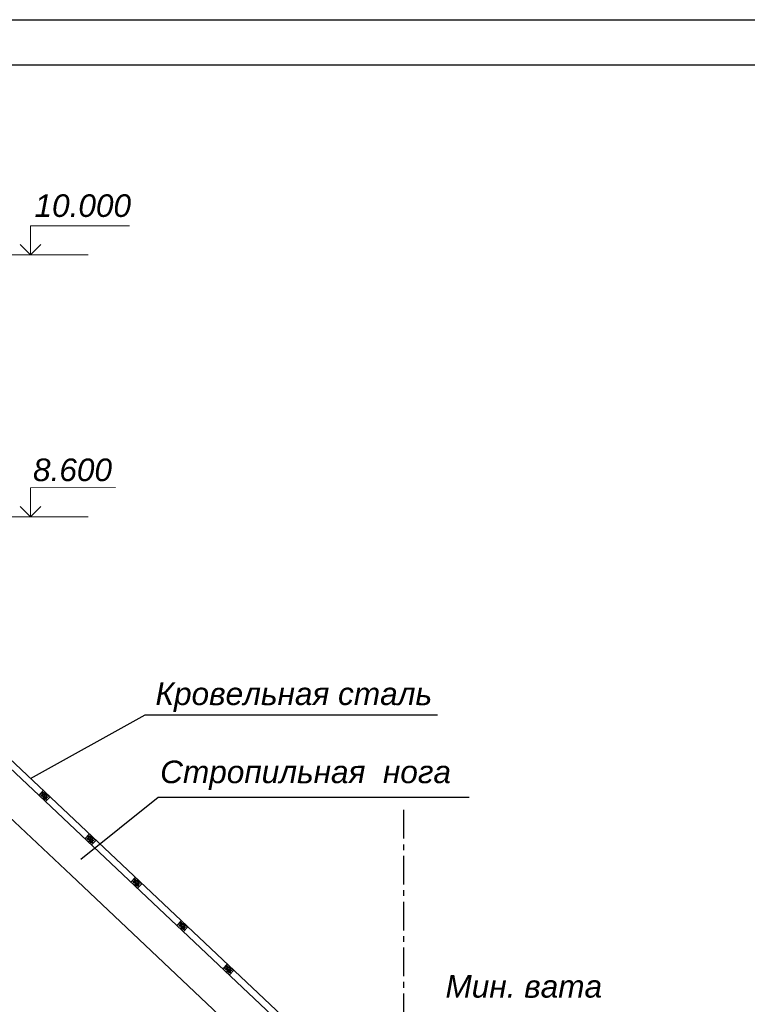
# Model space of a CAD drawing. Header units: millimetres. Extents: x 84778 to 227326, y -44398 to 146312.
# Tile 62 of 67: x 200403 to 208455, y 4098 to 15002. Entities that reach past the tile are written whole.
import ezdxf

# ---------------------------------------------------------------- set-up
doc = ezdxf.new("R2010")
doc.units = ezdxf.units.MM
doc.header["$LTSCALE"] = 10
doc.linetypes.add('CENTER', pattern=[50.8, 31.75, -6.35, 6.35, -6.35])
doc.linetypes.add('DASHED', pattern=[19.05, 12.7, -6.35])
for name, color, linetype in [('Осевая', 7, 'CENTER'), ('Размерная', 7, 'Continuous'), ('Штриховка', 7, 'DASHED')]:
    doc.layers.add(name, color=color, linetype=linetype)
doc.layers.add('Тонкая', color=7, linetype='Continuous', lineweight=25)
doc.styles.add('STIL 888', font='ARIALI.TTF')

msp = doc.modelspace()

# ---------------------------------------------------------------- linework, layer by layer
at = {"lineweight": 30}
for p, q in [((143226.4, 15002.5), (227326.4, 15002.5)), ((145226.4, 14502.5), (226826.4, 14502.5))]:
    msp.add_line(p, q, dxfattribs=at)
at = {"layer": 'Осевая'}
msp.add_line((204651.6, 6250), (204651.6, -15039.6), dxfattribs=at)
at = {"layer": 'Размерная', "linetype": 'ByBlock', "lineweight": 20}
for p, q in [((200522.7, 12398.4), (200522.7, 12718.4)), ((200522.7, 12718.4), (201617.4, 12718.4)), ((200409.6, 12511.5), (200522.7, 12398.4)), ((200635.9, 12511.5), (200522.7, 12398.4)), ((200522.7, 9816.7), (201462.1, 9822.9)), ((200522.7, 9496.7), (200522.7, 9816.7)), ((200409.6, 9609.8), (200522.7, 9496.7)), ((200635.9, 9609.8), (200522.7, 9496.7))]:
    msp.add_line(p, q, dxfattribs=at)
at = {"layer": 'Тонкая', "linetype": 'ByBlock', "lineweight": 0, "ltscale": 1000}
for p, q in [((199886.1, 12398.4), (201159.3, 12398.4)), ((199886.1, 9496.7), (201159.3, 9496.7))]:
    msp.add_line(p, q, dxfattribs=at)
at = {"layer": 'Тонкая', "lineweight": 30, "ltscale": 50}
msp.add_line((206211.6, 1231.2), (197451.6, 9498.6), dxfattribs=at)
at = {"layer": 'Тонкая', "ltscale": 50}
for p, q in [((205994.8, 1335.8), (197451.6, 9398.6)), ((205753.8, 1663.3), (197523.9, 9430.4)), ((200616.5, 6411.6), (200666.4, 6464.5)), ((200971.7, 5526.4), (200067.6, 6379.7)), ((200689.2, 6343), (200739.2, 6395.9)), ((201125.2, 5931.6), (201175.1, 5984.5)), ((201197.9, 5863), (201247.8, 5915.8)), ((204251.6, 2431), (200971.7, 5526.4)), ((201633.8, 5451.5), (201683.7, 5504.4)), ((201706.5, 5382.9), (201756.5, 5435.8)), ((202142.5, 4971.5), (202192.4, 5024.4)), ((202215.2, 4902.9), (202265.1, 4955.8)), ((202651.1, 4491.5), (202701, 4544.4)), ((202723.8, 4422.8), (202773.7, 4475.7))]:
    msp.add_line(p, q, dxfattribs=at)
at = {"layer": 'Тонкая', "ltscale": 1000}
for points in [[(200523, 6599.9), (201791.8, 7303.9), (205027.9, 7303.9)], [(201078.2, 5704.8), (201935.9, 6391.7), (205375.2, 6391.7)]]:
    msp.add_lwpolyline(points, dxfattribs=at)
at = {"layer": 'Штриховка', "linetype": 'Continuous', "ltscale": 1000}
for p, q in [((200651.2, 6436.5), (200651.2, 6417.5)), ((200651.9, 6436.5), (200660.7, 6440.2)), ((200660.7, 6440.2), (200679.1, 6434.3)), ((200665.1, 6447.6), (200668.8, 6416.7)), ((200679.1, 6434.3), (200690.8, 6428.5)), ((200686.4, 6438.7), (200689.4, 6425.5)), ((200636.5, 6413), (200643.8, 6418.9)), ((200643.8, 6418.9), (200673.2, 6425.5)), ((200645.3, 6403.5), (200654.1, 6407.2)), ((200651.2, 6417.5), (200663.7, 6393.2)), ((200654.1, 6407.2), (200676.1, 6405.7)), ((200657, 6383.7), (200670.3, 6380)), ((200661.4, 6394.7), (200678.3, 6392.5)), ((200663.7, 6393.2), (200672.5, 6377.8)), ((200668.8, 6416.7), (200674.7, 6399.1)), ((200670.3, 6380), (200687.2, 6377.8)), ((200672.5, 6377.8), (200676.1, 6368.3)), ((200673.2, 6425.5), (200689.4, 6418.2)), ((200674.7, 6399.1), (200678.3, 6378.5)), ((200676.1, 6405.7), (200696.7, 6400.6)), ((200678.3, 6392.5), (200702.6, 6384.4)), ((200678.3, 6378.5), (200682.8, 6369.7)), ((200682.8, 6369.7), (200687.2, 6362.4)), ((200687.2, 6377.8), (200704.8, 6375.6)), ((200689.4, 6425.5), (200693, 6408.6)), ((200689.4, 6418.2), (200704.8, 6411.6)), ((200690.8, 6428.5), (200698.9, 6421.9)), ((200693, 6408.6), (200696, 6385.1)), ((200696, 6385.1), (200696, 6373.4)), ((200696, 6373.4), (200696.7, 6365.3)), ((200696.7, 6400.6), (200714.4, 6391.8)), ((200698.9, 6421.9), (200709.2, 6416)), ((200709.2, 6416), (200712.9, 6410.8)), ((200712.9, 6410.8), (200725.4, 6403.5)), ((201145.1, 5933), (201152.5, 5938.9)), ((201152.5, 5938.9), (201181.9, 5945.5)), ((201153.9, 5923.5), (201162.7, 5927.1)), ((201159.8, 5956.5), (201159.8, 5937.4)), ((201159.8, 5937.4), (201172.3, 5913.2)), ((201160.5, 5956.5), (201169.4, 5960.2)), ((201162.7, 5927.1), (201184.8, 5925.7)), ((201165.7, 5903.6), (201178.9, 5900)), ((201169.4, 5960.2), (201187.7, 5954.3)), ((201170.1, 5914.6), (201187, 5912.4)), ((201172.3, 5913.2), (201181.1, 5897.8)), ((201173.8, 5967.5), (201177.4, 5936.7)), ((201177.4, 5936.7), (201183.3, 5919.1)), ((201178.9, 5900), (201195.8, 5897.8)), ((201181.1, 5897.8), (201184.8, 5888.2)), ((201181.9, 5945.5), (201198, 5938.1)), ((201183.3, 5919.1), (201187, 5898.5)), ((201184.8, 5925.7), (201205.4, 5920.5)), ((201187, 5912.4), (201211.2, 5904.4)), ((201187, 5898.5), (201191.4, 5889.7)), ((201187.7, 5954.3), (201199.5, 5948.4)), ((201191.4, 5889.7), (201195.8, 5882.3)), ((201195.1, 5958.7), (201198, 5945.5)), ((201195.8, 5897.8), (201213.4, 5895.6)), ((201198, 5945.5), (201201.7, 5928.6)), ((201198, 5938.1), (201213.4, 5931.5)), ((201199.5, 5948.4), (201207.6, 5941.8)), ((201201.7, 5928.6), (201204.6, 5905.1)), ((201204.6, 5905.1), (201204.6, 5893.4)), ((201204.6, 5893.4), (201205.4, 5885.3)), ((201205.4, 5920.5), (201223, 5911.7)), ((201207.6, 5941.8), (201217.9, 5935.9)), ((201217.9, 5935.9), (201221.5, 5930.8)), ((201221.5, 5930.8), (201234, 5923.5)), ((201653.8, 5453), (201661.1, 5458.8)), ((201661.1, 5458.8), (201690.5, 5465.4)), ((201668.5, 5476.5), (201668.5, 5457.4)), ((201668.5, 5457.4), (201680.9, 5433.1)), ((201669.2, 5476.5), (201678, 5480.1)), ((201678, 5480.1), (201696.4, 5474.3)), ((201682.4, 5487.5), (201686.1, 5456.6)), ((201686.1, 5456.6), (201692, 5439)), ((201690.5, 5465.4), (201706.7, 5458.1)), ((201696.4, 5474.3), (201708.1, 5468.4)), ((201703.7, 5478.7), (201706.7, 5465.4)), ((201706.7, 5465.4), (201710.3, 5448.6)), ((201706.7, 5458.1), (201722.1, 5451.5)), ((201708.1, 5468.4), (201716.2, 5461.8)), ((201716.2, 5461.8), (201726.5, 5455.9)), ((201726.5, 5455.9), (201730.2, 5450.8)), ((201662.6, 5443.4), (201671.4, 5447.1)), ((201671.4, 5447.1), (201693.4, 5445.6)), ((201674.3, 5423.6), (201687.6, 5419.9)), ((201678.7, 5434.6), (201695.6, 5432.4)), ((201680.9, 5433.1), (201689.8, 5417.7)), ((201687.6, 5419.9), (201704.5, 5417.7)), ((201689.8, 5417.7), (201693.4, 5408.2)), ((201692, 5439), (201695.6, 5418.5)), ((201693.4, 5445.6), (201714, 5440.5)), ((201695.6, 5432.4), (201719.9, 5424.3)), ((201695.6, 5418.5), (201700.1, 5409.6)), ((201700.1, 5409.6), (201704.5, 5402.3)), ((201704.5, 5417.7), (201722.1, 5415.5)), ((201710.3, 5448.6), (201713.3, 5425.1)), ((201713.3, 5425.1), (201713.3, 5413.3)), ((201713.3, 5413.3), (201714, 5405.2)), ((201714, 5440.5), (201731.6, 5431.7)), ((201730.2, 5450.8), (201742.7, 5443.4)), ((202162.4, 4972.9), (202169.8, 4978.8)), ((202169.8, 4978.8), (202199.1, 4985.4)), ((202171.2, 4963.4), (202180, 4967)), ((202177.1, 4996.4), (202177.1, 4977.3)), ((202177.1, 4977.3), (202189.6, 4953.1)), ((202177.8, 4996.4), (202186.7, 5000.1)), ((202180, 4967), (202202.1, 4965.6)), ((202183, 4943.6), (202196.2, 4939.9)), ((202186.7, 5000.1), (202205, 4994.2)), ((202187.4, 4954.6), (202204.3, 4952.4)), ((202189.6, 4953.1), (202198.4, 4937.7)), ((202191.1, 5007.4), (202194.7, 4976.6)), ((202194.7, 4976.6), (202200.6, 4959)), ((202196.2, 4939.9), (202213.1, 4937.7)), ((202198.4, 4937.7), (202202.1, 4928.1)), ((202199.1, 4985.4), (202215.3, 4978.1)), ((202200.6, 4959), (202204.3, 4938.4)), ((202202.1, 4965.6), (202222.7, 4960.4)), ((202204.3, 4952.4), (202228.5, 4944.3)), ((202204.3, 4938.4), (202208.7, 4929.6)), ((202205, 4994.2), (202216.8, 4988.3)), ((202208.7, 4929.6), (202213.1, 4922.3)), ((202212.4, 4998.6), (202215.3, 4985.4)), ((202213.1, 4937.7), (202230.7, 4935.5)), ((202215.3, 4985.4), (202219, 4968.5)), ((202215.3, 4978.1), (202230.7, 4971.4)), ((202216.8, 4988.3), (202224.9, 4981.7)), ((202219, 4968.5), (202221.9, 4945)), ((202221.9, 4945), (202221.9, 4933.3)), ((202221.9, 4933.3), (202222.7, 4925.2)), ((202222.7, 4960.4), (202240.3, 4951.6)), ((202224.9, 4981.7), (202235.2, 4975.9)), ((202235.2, 4975.9), (202238.8, 4970.7)), ((202238.8, 4970.7), (202251.3, 4963.4)), ((202671.1, 4492.9), (202678.4, 4498.7)), ((202678.4, 4498.7), (202707.8, 4505.4)), ((202679.9, 4483.3), (202688.7, 4487)), ((202685.7, 4516.4), (202685.7, 4497.3)), ((202685.7, 4497.3), (202698.2, 4473.1)), ((202686.5, 4516.4), (202695.3, 4520)), ((202688.7, 4487), (202710.7, 4485.5)), ((202695.3, 4520), (202713.7, 4514.2)), ((202696, 4474.5), (202712.9, 4472.3)), ((202698.2, 4473.1), (202707.1, 4457.6)), ((202699.7, 4527.4), (202703.4, 4496.5)), ((202703.4, 4496.5), (202709.3, 4478.9)), ((202707.8, 4505.4), (202724, 4498)), ((202709.3, 4478.9), (202712.9, 4458.4)), ((202710.7, 4485.5), (202731.3, 4480.4)), ((202712.9, 4472.3), (202737.2, 4464.2)), ((202713.7, 4514.2), (202725.4, 4508.3)), ((202721, 4518.6), (202724, 4505.4)), ((202724, 4505.4), (202727.6, 4488.5)), ((202724, 4498), (202739.4, 4491.4)), ((202725.4, 4508.3), (202733.5, 4501.7)), ((202727.6, 4488.5), (202730.6, 4465)), ((202731.3, 4480.4), (202748.9, 4471.6)), ((202733.5, 4501.7), (202743.8, 4495.8)), ((202743.8, 4495.8), (202747.5, 4490.7)), ((202747.5, 4490.7), (202760, 4483.3)), ((202691.6, 4463.5), (202704.9, 4459.8)), ((202704.9, 4459.8), (202721.8, 4457.6)), ((202707.1, 4457.6), (202710.7, 4448.1)), ((202712.9, 4458.4), (202717.3, 4449.6)), ((202717.3, 4449.6), (202721.8, 4442.2)), ((202721.8, 4457.6), (202739.4, 4455.4)), ((202730.6, 4465), (202730.6, 4453.2)), ((202730.6, 4453.2), (202731.3, 4445.2))]:
    msp.add_line(p, q, dxfattribs=at)

# ---------------------------------------------------------------- texts
at = {"layer": 'Размерная', "linetype": 'ByBlock', "ltscale": 50, "style": 'STIL 888'}
for s, p in [('10.000', (200566.9, 12818.2)), ('8.600', (200550.5, 9892.1))]:
    msp.add_text(s, height=250, dxfattribs=at).set_placement(p)
at = {"layer": 'Тонкая', "linetype": 'Continuous', "lineweight": 0, "ltscale": 1000, "style": 'STIL 888'}
for s, p in [('Кровельная сталь', (201905, 7411.9)), ('Стропильная  нога', (201957.4, 6546.8)), ('Мин. вата', (205114.9, 4171.5))]:
    msp.add_text(s, height=250, dxfattribs=at).set_placement(p)

doc.saveas('drawing.dxf')
